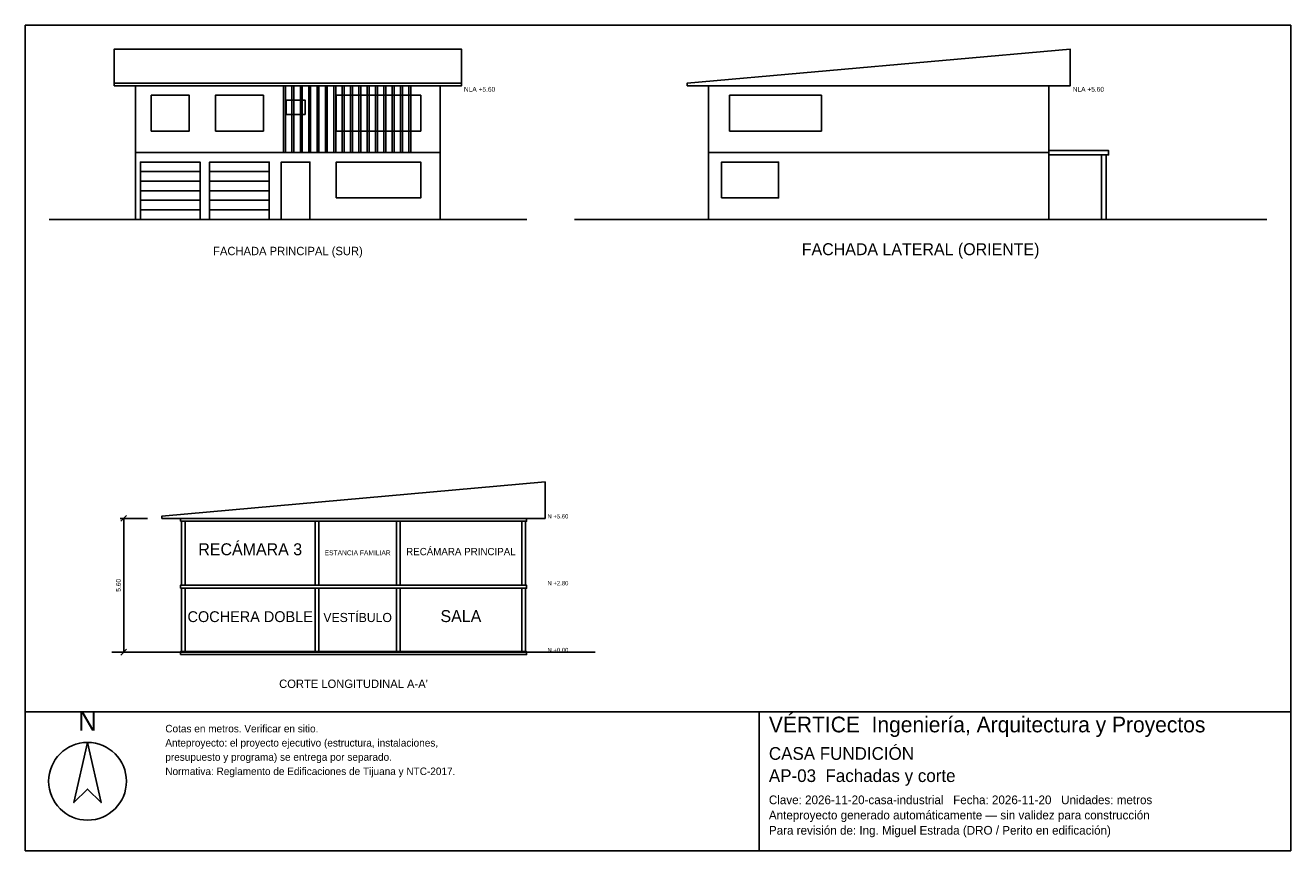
# Model space of a CAD drawing. Header units: metres. Extents: x -3 to 50, y -26.4 to 8.1.
import ezdxf
from ezdxf.enums import TextEntityAlignment as Align

# ---------------------------------------------------------------- set-up
doc = ezdxf.new("R2010")
doc.units = ezdxf.units.M
doc.header["$LTSCALE"] = 0.5
for name, color, linetype in [('A-CORTE', 7, 'CONTINUOUS'), ('A-FACHADA', 7, 'CONTINUOUS'), ('A-FACHADA-VIDRIO', 4, 'CONTINUOUS'), ('A-TEXTO', 3, 'CONTINUOUS'), ('COTAS', 8, 'CONTINUOUS'), ('LAMINA', 9, 'CONTINUOUS')]:
    doc.layers.add(name, color=color, linetype=linetype)
doc.styles.get("Standard").update_dxf_attribs({"font": 'txt', "width": 0.9})

msp = doc.modelspace()

# ---------------------------------------------------------------- linework, layer by layer
at = {"layer": 'A-CORTE'}
msp.add_line((0.62, -18.13), (20.87, -18.13), dxfattribs=at)
for points in [[(2.72, -12.53), (18.77, -12.53), (18.77, -11), (2.72, -12.43)], [(3.495, -12.65), (17.995, -12.65), (17.995, -12.53), (3.495, -12.53)], [(3.545, -15.33), (3.695, -15.33), (3.695, -12.65), (3.545, -12.65)], [(9.145, -15.33), (9.295, -15.33), (9.295, -12.65), (9.145, -12.65)], [(12.545, -15.33), (12.695, -15.33), (12.695, -12.65), (12.545, -12.65)], [(17.795, -15.33), (17.945, -15.33), (17.945, -12.65), (17.795, -12.65)], [(3.495, -15.45), (17.995, -15.45), (17.995, -15.33), (3.495, -15.33)], [(3.545, -18.13), (3.695, -18.13), (3.695, -15.45), (3.545, -15.45)], [(9.145, -18.13), (9.295, -18.13), (9.295, -15.45), (9.145, -15.45)], [(12.545, -18.13), (12.695, -18.13), (12.695, -15.45), (12.545, -15.45)], [(17.795, -18.13), (17.945, -18.13), (17.945, -15.45), (17.795, -15.45)], [(3.495, -18.23), (17.995, -18.23), (17.995, -18.11), (3.495, -18.11)]]:
    msp.add_lwpolyline(points, close=True, dxfattribs=at)
at = {"layer": 'A-FACHADA'}
for p, q in [((0.72, 5.7), (15.27, 5.7)), ((1.62, 2.8), (14.37, 2.8)), ((25.62, 2.8), (39.87, 2.8)), ((1.82, 2), (4.32, 2)), ((1.82, 1.6), (4.32, 1.6)), ((4.72, 2), (7.22, 2)), ((4.72, 1.6), (7.22, 1.6)), ((1.82, 1.2), (4.32, 1.2)), ((4.72, 1.2), (7.22, 1.2)), ((1.82, 0.8), (4.32, 0.8)), ((4.72, 0.8), (7.22, 0.8)), ((-2, 0), (18, 0)), ((1.62, 0), (14.37, 0)), ((1.82, 0.4), (4.32, 0.4)), ((4.72, 0.4), (7.22, 0.4)), ((20, 0), (49, 0)), ((25.62, 0), (39.87, 0))]:
    msp.add_line(p, q, dxfattribs=at)
for points in [[(0.72, 5.6), (15.27, 5.6), (15.27, 7.13), (0.72, 7.13)], [(24.72, 5.6), (40.77, 5.6), (40.77, 7.13), (24.72, 5.7)], [(1.62, 0), (14.37, 0), (14.37, 5.6), (1.62, 5.6)], [(7.82, 2.8), (7.9, 2.8), (7.9, 5.6), (7.82, 5.6)], [(8.17, 2.8), (8.25, 2.8), (8.25, 5.6), (8.17, 5.6)], [(8.52, 2.8), (8.6, 2.8), (8.6, 5.6), (8.52, 5.6)], [(8.87, 2.8), (8.95, 2.8), (8.95, 5.6), (8.87, 5.6)], [(9.22, 2.8), (9.3, 2.8), (9.3, 5.6), (9.22, 5.6)], [(9.57, 2.8), (9.65, 2.8), (9.65, 5.6), (9.57, 5.6)], [(9.92, 2.8), (10, 2.8), (10, 5.6), (9.92, 5.6)], [(10.27, 2.8), (10.35, 2.8), (10.35, 5.6), (10.27, 5.6)], [(10.62, 2.8), (10.7, 2.8), (10.7, 5.6), (10.62, 5.6)], [(10.97, 2.8), (11.05, 2.8), (11.05, 5.6), (10.97, 5.6)], [(11.32, 2.8), (11.4, 2.8), (11.4, 5.6), (11.32, 5.6)], [(11.67, 2.8), (11.75, 2.8), (11.75, 5.6), (11.67, 5.6)], [(12.02, 2.8), (12.1, 2.8), (12.1, 5.6), (12.02, 5.6)], [(12.37, 2.8), (12.45, 2.8), (12.45, 5.6), (12.37, 5.6)], [(12.72, 2.8), (12.8, 2.8), (12.8, 5.6), (12.72, 5.6)], [(13.07, 2.8), (13.15, 2.8), (13.15, 5.6), (13.07, 5.6)], [(25.62, 0), (39.87, 0), (39.87, 5.6), (25.62, 5.6)], [(39.87, 2.7), (42.37, 2.7), (42.37, 2.88), (39.87, 2.88)], [(42.07, 0), (42.27, 0), (42.27, 2.7), (42.07, 2.7)], [(1.82, 0), (4.32, 0), (4.32, 2.4), (1.82, 2.4)], [(4.72, 0), (7.22, 0), (7.22, 2.4), (4.72, 2.4)], [(7.72, 0), (8.92, 0), (8.92, 2.4), (7.72, 2.4)]]:
    msp.add_lwpolyline(points, close=True, dxfattribs=at)
at = {"layer": 'A-FACHADA-VIDRIO'}
for points in [[(2.272, 3.7), (3.867, 3.7), (3.867, 5.2), (2.272, 5.2)], [(4.965, 3.7), (6.975, 3.7), (6.975, 5.2), (4.965, 5.2)], [(7.92, 4.4), (8.72, 4.4), (8.72, 5), (7.92, 5)], [(10.025, 3.7), (13.565, 3.7), (13.565, 5.2), (10.025, 5.2)], [(26.495, 3.7), (30.345, 3.7), (30.345, 5.2), (26.495, 5.2)], [(10.025, 0.9), (13.565, 0.9), (13.565, 2.4), (10.025, 2.4)], [(26.162, 0.9), (28.55, 0.9), (28.55, 2.4), (26.162, 2.4)]]:
    msp.add_lwpolyline(points, close=True, dxfattribs=at)
at = {"layer": 'COTAS'}
for p, q in [((2.12, -12.53), (0.97, -12.53)), ((1, -12.65), (1.24, -12.41)), ((1.12, -18.13), (1.12, -12.53)), ((1, -18.25), (1.24, -18.01)), ((2.12, -18.13), (0.97, -18.13))]:
    msp.add_line(p, q, dxfattribs=at)
at = {"layer": 'LAMINA'}
msp.add_line((27.74, -26.448), (27.74, -20.63), dxfattribs=at)
for points in [[(-3, -20.63), (50, -20.63), (50, 8.13), (-3, 8.13)], [(-3, -26.448), (50, -26.448), (50, -20.63), (-3, -20.63)], [(-0.3936, -21.9099), (-0.9637, -24.4349), (-0.3936, -23.8648), (0.1766, -24.4349)]]:
    msp.add_lwpolyline(points, close=True, dxfattribs=at)
msp.add_circle((-0.3936, -23.539), 1.629, dxfattribs=at)

# ---------------------------------------------------------------- texts
at = {"layer": 'A-TEXTO'}
for s, height, p in [('FACHADA LATERAL (ORIENTE)', 0.5, (34.5, -1.5)), ('FACHADA PRINCIPAL (SUR)', 0.35, (8, -1.5)), ('RECÁMARA 3', 0.5, (6.42, -14.07)), ('RECÁMARA PRINCIPAL', 0.3056, (15.245, -14.07)), ('ESTANCIA FAMILIAR', 0.2026, (10.92, -14.07)), ('COCHERA DOBLE', 0.453, (6.42, -16.87)), ('VESTÍBULO', 0.3827, (10.92, -16.87)), ('SALA', 0.5, (15.245, -16.87)), ("CORTE LONGITUDINAL A-A'", 0.35, (10.745, -19.63))]:
    msp.add_text(s, height=height, dxfattribs=at).set_placement(p, align=Align.CENTER)
at = {"layer": 'COTAS'}
for s, height, p in [('NLA +5.60', 0.2, (15.37, 5.35)), ('NLA +5.60', 0.2, (40.87, 5.35)), ('N +5.60', 0.18, (18.87, -12.53)), ('N +2.80', 0.18, (18.87, -15.33)), ('N +0.00', 0.18, (18.87, -18.13))]:
    msp.add_text(s, height=height, dxfattribs=at).set_placement(p)
msp.add_text('5.60', height=0.2, rotation=90, dxfattribs=at).set_placement((1, -15.33), align=Align.CENTER)
at = {"layer": 'LAMINA'}
msp.add_text('N', height=0.8145, dxfattribs=at).set_placement((-0.3936, -21.4212), align=Align.CENTER)
for s, height, p in [('VÉRTICE  Ingeniería, Arquitectura y Proyectos', 0.6577, (28.1447, -21.49)), ('Cotas en metros. Verificar en sitio.', 0.3137, (2.8645, -21.49)), ('Anteproyecto: el proyecto ejecutivo (estructura, instalaciones,', 0.3137, (2.8645, -22.086)), ('CASA FUNDICIÓN', 0.5312, (28.1447, -22.641)), ('presupuesto y programa) se entrega por separado.', 0.3137, (2.8645, -22.682)), ('Normativa: Reglamento de Edificaciones de Tijuana y NTC-2017.', 0.3137, (2.8645, -23.2779)), ('AP-03  Fachadas y corte', 0.5312, (28.1447, -23.5706)), ('Clave: 2026-11-20-casa-industrial   Fecha: 2026-11-20   Unidades: metros', 0.3643, (28.1447, -24.5002)), ('Anteproyecto generado automáticamente — sin validez para construcción', 0.3643, (28.1447, -25.1376)), ('Para revisión de: Ing. Miguel Estrada (DRO / Perito en edificación)', 0.3643, (28.1447, -25.7751))]:
    msp.add_text(s, height=height, dxfattribs=at).set_placement(p)

doc.saveas('drawing.dxf')
